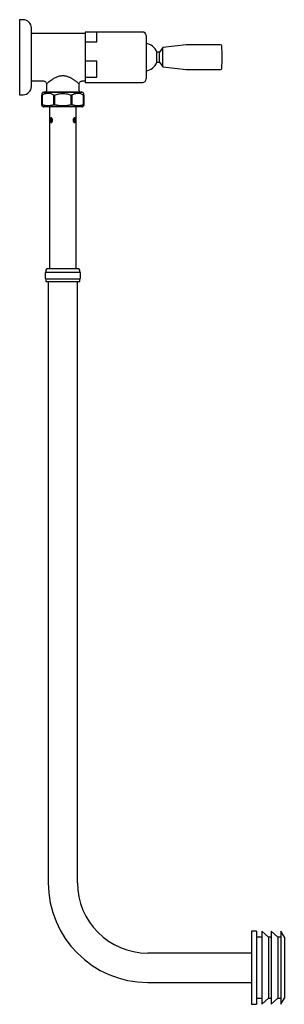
# Model space of a CAD drawing. Header units: millimetres. Extents: x 3938.073 to 3938.299, y 1842.742 to 1843.582.
import ezdxf

# ---------------------------------------------------------------- set-up
doc = ezdxf.new("R2010")
doc.units = ezdxf.units.MM
doc.layers.add('SANINDUSA', color=3, linetype='Continuous')

msp = doc.modelspace()

# ---------------------------------------------------------------- linework, layer by layer
at = {"layer": 'SANINDUSA'}
for p, q in [((3938.0757, 1843.58236), (3938.0727, 1843.58236)), ((3938.0727, 1843.58236), (3938.0727, 1843.51836)), ((3938.12871, 1843.57061), (3938.0832, 1843.57061)), ((3938.17771, 1843.57186), (3938.12871, 1843.57186)), ((3938.12871, 1843.57186), (3938.12871, 1843.5716)), ((3938.13871, 1843.5716), (3938.12871, 1843.5716)), ((3938.12871, 1843.5716), (3938.12871, 1843.56928)), ((3938.12871, 1843.56928), (3938.12871, 1843.56572)), ((3938.13871, 1843.5634), (3938.13871, 1843.5716)), ((3938.18071, 1843.56886), (3938.18071, 1843.53186)), ((3938.12871, 1843.56572), (3938.12871, 1843.5634)), ((3938.12871, 1843.5634), (3938.12871, 1843.54703)), ((3938.12871, 1843.5634), (3938.13871, 1843.5634)), ((3938.19501, 1843.55861), (3938.19201, 1843.55466)), ((3938.21501, 1843.56086), (3938.19501, 1843.55861)), ((3938.19501, 1843.54614), (3938.19501, 1843.55861)), ((3938.24429, 1843.56086), (3938.21501, 1843.56086)), ((3938.0827, 1843.52536), (3938.0827, 1843.55036)), ((3938.19201, 1843.55466), (3938.18991, 1843.55466)), ((3938.18991, 1843.54816), (3938.18991, 1843.55466)), ((3938.19201, 1843.54816), (3938.19201, 1843.55466)), ((3938.13871, 1843.54703), (3938.12871, 1843.54703)), ((3938.12871, 1843.54703), (3938.12871, 1843.54313)), ((3938.12871, 1843.54313), (3938.12871, 1843.53717)), ((3938.13871, 1843.53326), (3938.13871, 1843.54703)), ((3938.18991, 1843.54606), (3938.18991, 1843.54816)), ((3938.18991, 1843.54606), (3938.19201, 1843.54606)), ((3938.19201, 1843.54606), (3938.19201, 1843.54816)), ((3938.19201, 1843.54606), (3938.19501, 1843.54211)), ((3938.19501, 1843.54211), (3938.19501, 1843.54614)), ((3938.19501, 1843.54211), (3938.21501, 1843.53986)), ((3938.12871, 1843.53717), (3938.12871, 1843.53326)), ((3938.12871, 1843.53326), (3938.12871, 1843.52886)), ((3938.12871, 1843.53326), (3938.13871, 1843.53326)), ((3938.21501, 1843.53986), (3938.24429, 1843.53986)), ((3938.0832, 1843.53011), (3938.09309, 1843.53011)), ((3938.09558, 1843.52762), (3938.09558, 1843.52161)), ((3938.12358, 1843.52161), (3938.12358, 1843.52761)), ((3938.12608, 1843.53011), (3938.12871, 1843.53011)), ((3938.12871, 1843.52886), (3938.17771, 1843.52886)), ((3938.0727, 1843.51836), (3938.0757, 1843.51836)), ((3938.09216, 1843.52007), (3938.09158, 1843.51942)), ((3938.09158, 1843.50993), (3938.09158, 1843.51805)), ((3938.09173, 1843.51811), (3938.09163, 1843.51811)), ((3938.0918, 1843.51805), (3938.0918, 1843.50993)), ((3938.12689, 1843.52011), (3938.09227, 1843.52011)), ((3938.1252, 1843.52061), (3938.09396, 1843.52061)), ((3938.1019, 1843.50993), (3938.1019, 1843.51805)), ((3938.10228, 1843.51811), (3938.10205, 1843.51811)), ((3938.10244, 1843.51805), (3938.10244, 1843.50993)), ((3938.11672, 1843.50993), (3938.11672, 1843.51805)), ((3938.11711, 1843.51811), (3938.11688, 1843.51811)), ((3938.11726, 1843.51805), (3938.11726, 1843.50993)), ((3938.12758, 1843.51942), (3938.127, 1843.52007)), ((3938.12736, 1843.50993), (3938.12736, 1843.51805)), ((3938.12753, 1843.51811), (3938.12743, 1843.51811)), ((3938.12758, 1843.51805), (3938.12758, 1843.50993)), ((3938.09158, 1843.50914), (3938.09317, 1843.50813)), ((3938.09166, 1843.50984), (3938.0917, 1843.50984)), ((3938.12592, 1843.50811), (3938.09325, 1843.50811)), ((3938.09808, 1843.50811), (3938.09808, 1843.37011)), ((3938.10212, 1843.50984), (3938.10221, 1843.50984)), ((3938.11695, 1843.50984), (3938.11704, 1843.50984)), ((3938.12108, 1843.37011), (3938.12108, 1843.50811)), ((3938.12599, 1843.50813), (3938.12758, 1843.50914)), ((3938.12746, 1843.50984), (3938.1275, 1843.50984)), ((3938.09951, 1843.4982), (3938.09963, 1843.49484)), ((3938.11953, 1843.49487), (3938.11965, 1843.49819)), ((3938.09458, 1843.3664), (3938.09458, 1843.36182)), ((3938.09508, 1843.36711), (3938.09473, 1843.36676)), ((3938.09508, 1843.36861), (3938.09508, 1843.36711)), ((3938.09508, 1843.36711), (3938.12408, 1843.36711)), ((3938.09658, 1843.37011), (3938.12258, 1843.37011)), ((3938.12408, 1843.36711), (3938.12408, 1843.36861)), ((3938.12443, 1843.36676), (3938.12408, 1843.36711)), ((3938.12458, 1843.36182), (3938.12458, 1843.3664)), ((3938.09473, 1843.36146), (3938.09508, 1843.36111)), ((3938.09508, 1843.36111), (3938.09508, 1843.35911)), ((3938.12408, 1843.36111), (3938.09508, 1843.36111)), ((3938.09508, 1843.35911), (3938.12408, 1843.35911)), ((3938.09708, 1843.35911), (3938.09708, 1842.84611)), ((3938.12208, 1842.84611), (3938.12208, 1843.35911)), ((3938.12408, 1843.36111), (3938.12443, 1843.36146)), ((3938.12408, 1843.35911), (3938.12408, 1843.36111)), ((3938.27514, 1842.80482), (3938.27078, 1842.80482)), ((3938.27078, 1842.80482), (3938.27078, 1842.74273)), ((3938.27514, 1842.80482), (3938.27514, 1842.74273)), ((3938.28514, 1842.79961), (3938.2796, 1842.80482)), ((3938.2796, 1842.80482), (3938.2796, 1842.74273)), ((3938.29318, 1842.79961), (3938.28764, 1842.80482)), ((3938.28764, 1842.80482), (3938.28764, 1842.74273)), ((3938.29878, 1842.79961), (3938.29568, 1842.80482)), ((3938.29568, 1842.80482), (3938.29568, 1842.74273)), ((3938.2796, 1842.79961), (3938.27514, 1842.79961)), ((3938.28764, 1842.79961), (3938.28514, 1842.79961)), ((3938.28514, 1842.79961), (3938.28514, 1842.74788)), ((3938.29568, 1842.79961), (3938.29318, 1842.79961)), ((3938.29318, 1842.79961), (3938.29318, 1842.74788)), ((3938.29878, 1842.79961), (3938.29878, 1842.74788)), ((3938.27078, 1842.78611), (3938.18208, 1842.78611)), ((3938.18208, 1842.76111), (3938.27078, 1842.76111)), ((3938.27514, 1842.74761), (3938.2796, 1842.74761)), ((3938.2796, 1842.74241), (3938.28514, 1842.74761)), ((3938.28514, 1842.74788), (3938.28514, 1842.74761)), ((3938.28514, 1842.74761), (3938.28764, 1842.74761)), ((3938.28764, 1842.74241), (3938.29318, 1842.74761)), ((3938.29318, 1842.74788), (3938.29318, 1842.74761)), ((3938.29318, 1842.74761), (3938.29568, 1842.74761)), ((3938.29568, 1842.74241), (3938.29878, 1842.74761)), ((3938.29878, 1842.74788), (3938.29878, 1842.74761)), ((3938.27078, 1842.74273), (3938.27078, 1842.74241)), ((3938.27078, 1842.74241), (3938.27514, 1842.74241)), ((3938.27514, 1842.74273), (3938.27514, 1842.74241)), ((3938.2796, 1842.74273), (3938.2796, 1842.74241)), ((3938.28764, 1842.74273), (3938.28764, 1842.74241)), ((3938.29568, 1842.74273), (3938.29568, 1842.74241))]:
    msp.add_line(p, q, dxfattribs=at)
at = {"layer": 'SANINDUSA', "flags": 128}
msp.add_lwpolyline([(3938.09985, 1843.49854), (3938.09974, 1843.4985), (3938.0995, 1843.49818), (3938.09932, 1843.49769), (3938.09923, 1843.49706), (3938.09922, 1843.49639), (3938.09928, 1843.49576), (3938.09942, 1843.49521), (3938.09964, 1843.49482), (3938.09994, 1843.49463), (3938.10005, 1843.49461), (3938.10005, 1843.49461)], dxfattribs=at)
at = {"layer": 'SANINDUSA'}
for centre, radius, start, end in [((3938.0757, 1843.57536), 0.007, 0, 90), ((3938.0832, 1843.57011), 0.0005, 90, 180), ((3938.17771, 1843.56886), 0.003, 0, 90), ((3938.17871, 1843.55036), 0.012, 20.99788, 80.40593), ((3938.24429, 1843.55986), 0.001, 4.97712, 90), ((3938.13521, 1843.55036), 0.1105, 355.02288, 4.97712), ((3938.17871, 1843.55036), 0.012, 279.59407, 339.00212), ((3938.24429, 1843.54086), 0.001, 270, 355.02288), ((3938.0757, 1843.52536), 0.007, 270, 0), ((3938.0832, 1843.53061), 0.0005, 180, 270), ((3938.17771, 1843.53186), 0.003, 270, 0), ((3938.09227, 1843.51996), 0.00015, 90, 135), ((3938.09396, 1843.51961), 0.001, 90, 149.31685), ((3938.09458, 1843.52161), 0.001, 270, 0), ((3938.12458, 1843.52161), 0.001, 180, 270), ((3938.1252, 1843.51961), 0.001, 30.56426, 90), ((3938.12689, 1843.51996), 0.00015, 45, 90), ((3938.09325, 1843.50826), 0.00015, 240, 270), ((3938.12592, 1843.50826), 0.00015, 270, 300), ((3938.09508, 1843.3664), 0.0005, 135, 180), ((3938.09658, 1843.36861), 0.0015, 90, 180), ((3938.12258, 1843.36861), 0.0015, 0, 90), ((3938.12408, 1843.3664), 0.0005, 0, 45), ((3938.09508, 1843.36182), 0.0005, 180, 225), ((3938.12408, 1843.36182), 0.0005, 315, 0), ((3938.18208, 1842.84611), 0.085, 180, 270), ((3938.18208, 1842.84611), 0.06, 180, 270)]:
    msp.add_arc(centre, radius, start, end, dxfattribs=at)
for points, knots in [([(3938.0827, 1843.55036), (3938.0827, 1843.55699), (3938.0827, 1843.56335), (3938.0827, 1843.57273), (3938.0827, 1843.57536), (3938.0827, 1843.57536)], [0, 0, 0, 0, 0.5, 0.5, 1, 1, 1, 1]), ([(3938.09558, 1843.52762), (3938.09558, 1843.52762), (3938.09548, 1843.52754), (3938.09582, 1843.52782), (3938.09663, 1843.52849), (3938.09796, 1843.52958), (3938.0995, 1843.53073), (3938.10107, 1843.53178), (3938.10254, 1843.53266), (3938.10397, 1843.53338), (3938.10539, 1843.53396), (3938.10676, 1843.53437), (3938.10816, 1843.53464), (3938.10912, 1843.53468), (3938.10958, 1843.5347)], [0, 0, 0, 0, 0.001014, 0.123751, 0.247476, 0.372299, 0.498701, 0.588749, 0.66962, 0.752015, 0.81483, 0.877105, 0.940371, 1, 1, 1, 1]), ([(3938.10958, 1843.5347), (3938.11053, 1843.53462), (3938.11196, 1843.53451), (3938.11375, 1843.53396), (3938.11491, 1843.5335), (3938.11596, 1843.533), (3938.11686, 1843.53251), (3938.11781, 1843.53195), (3938.11866, 1843.5314), (3938.11952, 1843.53081), (3938.12034, 1843.53022), (3938.12116, 1843.52959), (3938.12187, 1843.52904), (3938.12248, 1843.52854), (3938.12296, 1843.52815), (3938.12331, 1843.52784), (3938.12354, 1843.52765), (3938.12356, 1843.52763), (3938.12358, 1843.52761)], [0, 0, 0, 0, 0.122713, 0.182721, 0.247847, 0.292514, 0.344962, 0.395767, 0.455652, 0.501283, 0.564907, 0.628416, 0.693497, 0.75454, 0.818278, 0.878722, 0.941181, 1, 1, 1, 1]), ([(3938.09309, 1843.53012), (3938.09342, 1843.53008), (3938.09407, 1843.53), (3938.09489, 1843.52942), (3938.09547, 1843.5286), (3938.09555, 1843.52795), (3938.09559, 1843.52762)], [0, 0, 0, 0, 0.249804, 0.4998832, 0.7500382, 1, 1, 1, 1]), ([(3938.12358, 1843.52761), (3938.12362, 1843.52794), (3938.12369, 1843.5286), (3938.12427, 1843.52942), (3938.1251, 1843.53), (3938.12575, 1843.53007), (3938.12608, 1843.53011)], [0, 0, 0, 0, 0.250025, 0.500006, 0.74998, 1, 1, 1, 1]), ([(3938.09158, 1843.51942), (3938.09158, 1843.51942), (3938.09158, 1843.51929), (3938.09158, 1843.51882), (3938.09158, 1843.51847), (3938.09158, 1843.51805)], [0, 0, 0, 0, 0.5, 0.5, 1, 1, 1, 1]), ([(3938.1019, 1843.51805), (3938.10148, 1843.51827), (3938.10106, 1843.51847), (3938.09987, 1843.51895), (3938.0991, 1843.51918), (3938.09783, 1843.51938), (3938.09734, 1843.51942), (3938.09661, 1843.51942), (3938.09636, 1843.51941), (3938.09572, 1843.51936), (3938.09533, 1843.5193), (3938.09432, 1843.51909), (3938.09371, 1843.5189), (3938.09267, 1843.51848), (3938.09223, 1843.51827), (3938.0918, 1843.51805)], [1.022228, 1.022228, 1.022228, 1.022228, 2.914418, 2.914418, 6.24518, 6.24518, 8.326907, 8.326907, 9.367771, 9.367771, 11.033152, 11.033152, 13.697762, 13.697762, 15.631586, 15.631586, 15.631586, 15.631586]), ([(3938.10244, 1843.51805), (3938.10358, 1843.51847), (3938.10476, 1843.51882), (3938.10715, 1843.5193), (3938.10836, 1843.51942), (3938.1108, 1843.51942), (3938.11201, 1843.51929), (3938.11441, 1843.51882), (3938.11558, 1843.51847), (3938.11672, 1843.51805)], [0, 0, 0, 0, 0.25, 0.25, 0.5, 0.5, 0.75, 0.75, 1, 1, 1, 1]), ([(3938.12736, 1843.51805), (3938.12694, 1843.51827), (3938.12652, 1843.51847), (3938.12533, 1843.51895), (3938.12456, 1843.51917), (3938.12329, 1843.51938), (3938.1228, 1843.51942), (3938.12206, 1843.51942), (3938.12182, 1843.51941), (3938.12118, 1843.51936), (3938.12079, 1843.5193), (3938.11978, 1843.51909), (3938.11916, 1843.51889), (3938.11812, 1843.51847), (3938.11769, 1843.51827), (3938.11726, 1843.51805)], [1.035294, 1.035294, 1.035294, 1.035294, 2.918988, 2.918988, 6.254974, 6.254974, 8.339965, 8.339965, 9.382461, 9.382461, 11.050454, 11.050454, 13.719243, 13.719243, 15.644636, 15.644636, 15.644636, 15.644636]), ([(3938.12758, 1843.51805), (3938.12758, 1843.51847), (3938.12758, 1843.51882), (3938.12758, 1843.5193), (3938.12758, 1843.51942), (3938.12758, 1843.51942)], [0, 0, 0, 0, 0.5, 0.5, 1, 1, 1, 1]), ([(3938.09158, 1843.50914), (3938.09158, 1843.50914), (3938.09158, 1843.50914), (3938.09158, 1843.50915), (3938.09158, 1843.50917), (3938.09158, 1843.5092), (3938.09158, 1843.50924), (3938.09158, 1843.50929), (3938.09158, 1843.50936), (3938.09158, 1843.50949), (3938.09158, 1843.50968), (3938.09158, 1843.50985), (3938.09158, 1843.50993)], [0, 0, 0, 0, 0.070676, 0.141576, 0.212719, 0.284124, 0.355809, 0.427794, 0.500097, 0.662931, 0.829506, 1, 1, 1, 1]), ([(3938.09166, 1843.50984), (3938.09165, 1843.50984), (3938.09164, 1843.50984), (3938.09161, 1843.50986), (3938.0916, 1843.50986), (3938.09159, 1843.50988)], [0, 0, 0, 0, 0.5, 0.5, 1, 1, 1, 1]), ([(3938.09177, 1843.50988), (3938.09176, 1843.50986), (3938.09175, 1843.50986), (3938.09172, 1843.50984), (3938.09171, 1843.50984), (3938.0917, 1843.50984)], [0, 0, 0, 0, 0.5, 0.5, 1, 1, 1, 1]), ([(3938.0918, 1843.50993), (3938.09195, 1843.50989), (3938.09223, 1843.5098), (3938.09265, 1843.50969), (3938.09307, 1843.50959), (3938.09349, 1843.50949), (3938.0939, 1843.50941), (3938.0946, 1843.50929), (3938.09558, 1843.50917), (3938.09685, 1843.50912), (3938.09812, 1843.50917), (3938.09924, 1843.50931), (3938.10022, 1843.50949), (3938.10106, 1843.50968), (3938.10162, 1843.50985), (3938.1019, 1843.50993)], [0, 0, 0, 0, 0.042892, 0.085284, 0.127188, 0.168614, 0.209573, 0.250077, 0.375841, 0.500004, 0.624142, 0.749929, 0.831345, 0.914673, 1, 1, 1, 1]), ([(3938.10212, 1843.50984), (3938.10209, 1843.50984), (3938.10206, 1843.50984), (3938.102, 1843.50986), (3938.10197, 1843.50986), (3938.10195, 1843.50988)], [0, 0, 0, 0, 0.5, 0.5, 1, 1, 1, 1]), ([(3938.10221, 1843.50984), (3938.10224, 1843.50984), (3938.10227, 1843.50984), (3938.10233, 1843.50986), (3938.10236, 1843.50986), (3938.10238, 1843.50988)], [0, 0, 0, 0, 0.5, 0.5, 1, 1, 1, 1]), ([(3938.10244, 1843.50993), (3938.10264, 1843.50989), (3938.10304, 1843.5098), (3938.10364, 1843.50969), (3938.10424, 1843.50959), (3938.10483, 1843.50949), (3938.10541, 1843.50941), (3938.1064, 1843.50929), (3938.10779, 1843.50917), (3938.10958, 1843.50912), (3938.11138, 1843.50917), (3938.11296, 1843.50931), (3938.11434, 1843.50949), (3938.11553, 1843.50968), (3938.11632, 1843.50985), (3938.11672, 1843.50993)], [0, 0, 0, 0, 0.0429682, 0.0853979, 0.1272996, 0.1686843, 0.2095632, 0.2499482, 0.3760531, 0.5000035, 0.6241871, 0.7500349, 0.8314562, 0.9147484, 1, 1, 1, 1]), ([(3938.11695, 1843.50984), (3938.11692, 1843.50984), (3938.11689, 1843.50984), (3938.11683, 1843.50986), (3938.1168, 1843.50986), (3938.11678, 1843.50988)], [0, 0, 0, 0, 0.5, 0.5, 1, 1, 1, 1]), ([(3938.11704, 1843.50984), (3938.11707, 1843.50984), (3938.1171, 1843.50984), (3938.11716, 1843.50986), (3938.11719, 1843.50986), (3938.11721, 1843.50988)], [0, 0, 0, 0, 0.5, 0.5, 1, 1, 1, 1]), ([(3938.11726, 1843.50993), (3938.1174, 1843.50989), (3938.11769, 1843.5098), (3938.11811, 1843.50969), (3938.11853, 1843.50959), (3938.11895, 1843.50949), (3938.11936, 1843.50941), (3938.12006, 1843.50929), (3938.12104, 1843.50917), (3938.12231, 1843.50912), (3938.12358, 1843.50917), (3938.1247, 1843.50931), (3938.12568, 1843.50949), (3938.12651, 1843.50968), (3938.12707, 1843.50985), (3938.12736, 1843.50993)], [0, 0, 0, 0, 0.042891, 0.085283, 0.127187, 0.168613, 0.209572, 0.250076, 0.37584, 0.500004, 0.624142, 0.749929, 0.831345, 0.914673, 1, 1, 1, 1]), ([(3938.12746, 1843.50984), (3938.12745, 1843.50984), (3938.12744, 1843.50984), (3938.12741, 1843.50986), (3938.1274, 1843.50986), (3938.12739, 1843.50988)], [0, 0, 0, 0, 0.5, 0.5, 1, 1, 1, 1]), ([(3938.1275, 1843.50984), (3938.12751, 1843.50984), (3938.12752, 1843.50984), (3938.12755, 1843.50986), (3938.12756, 1843.50986), (3938.12757, 1843.50988)], [0, 0, 0, 0, 0.5, 0.5, 1, 1, 1, 1]), ([(3938.12758, 1843.50993), (3938.12758, 1843.50989), (3938.12758, 1843.5098), (3938.12758, 1843.50969), (3938.12758, 1843.50959), (3938.12758, 1843.50949), (3938.12758, 1843.50941), (3938.12758, 1843.50933), (3938.12758, 1843.50925), (3938.12758, 1843.50918), (3938.12758, 1843.50914), (3938.12758, 1843.50914), (3938.12758, 1843.50914)], [0, 0, 0, 0, 0.085932, 0.170787, 0.254585, 0.337349, 0.419102, 0.499865, 0.626558, 0.752078, 0.876525, 1, 1, 1, 1]), ([(3938.09962, 1843.49461), (3938.09955, 1843.49461), (3938.09949, 1843.49462), (3938.09937, 1843.49467), (3938.09931, 1843.49471), (3938.09921, 1843.49481), (3938.09916, 1843.49487), (3938.09907, 1843.49502), (3938.09903, 1843.4951), (3938.09892, 1843.49538), (3938.09886, 1843.4956), (3938.09879, 1843.49608), (3938.09877, 1843.49635), (3938.09877, 1843.49674), (3938.09878, 1843.49687), (3938.0988, 1843.49713), (3938.09881, 1843.49725), (3938.09884, 1843.4975), (3938.09887, 1843.49761), (3938.09892, 1843.49783), (3938.09895, 1843.49793), (3938.09903, 1843.49812), (3938.09907, 1843.4982), (3938.09916, 1843.49834), (3938.09921, 1843.49841), (3938.09931, 1843.49851), (3938.09937, 1843.49855), (3938.09949, 1843.4986), (3938.09955, 1843.49861), (3938.09969, 1843.49861), (3938.09975, 1843.4986), (3938.09989, 1843.49855), (3938.09996, 1843.49851), (3938.10009, 1843.49841), (3938.10016, 1843.49835), (3938.10029, 1843.4982), (3938.10035, 1843.49812), (3938.10052, 1843.49784), (3938.10061, 1843.49762), (3938.10074, 1843.49714), (3938.10077, 1843.49688), (3938.10077, 1843.49648), (3938.10076, 1843.49635), (3938.10073, 1843.49609), (3938.10071, 1843.49597), (3938.10064, 1843.49572), (3938.1006, 1843.49561), (3938.10051, 1843.49539), (3938.10046, 1843.49529), (3938.10029, 1843.49501), (3938.10016, 1843.49486), (3938.09989, 1843.49466), (3938.09975, 1843.49461), (3938.09962, 1843.49461)], [0, 0, 0, 0, 0.03125, 0.03125, 0.0625, 0.0625, 0.09375, 0.09375, 0.125, 0.125, 0.1875, 0.1875, 0.25, 0.25, 0.28125, 0.28125, 0.3125, 0.3125, 0.34375, 0.34375, 0.375, 0.375, 0.40625, 0.40625, 0.4375, 0.4375, 0.46875, 0.46875, 0.5, 0.5, 0.53125, 0.53125, 0.5625, 0.5625, 0.59375, 0.59375, 0.625, 0.625, 0.6875, 0.6875, 0.75, 0.75, 0.78125, 0.78125, 0.8125, 0.8125, 0.84375, 0.84375, 0.875, 0.875, 0.9375, 0.9375, 1, 1, 1, 1]), ([(3938.11954, 1843.49461), (3938.11947, 1843.49461), (3938.11941, 1843.49462), (3938.11927, 1843.49467), (3938.1192, 1843.49471), (3938.11907, 1843.49481), (3938.119, 1843.49487), (3938.11887, 1843.49502), (3938.11881, 1843.4951), (3938.11865, 1843.49538), (3938.11855, 1843.4956), (3938.11842, 1843.49608), (3938.11839, 1843.49635), (3938.11839, 1843.49674), (3938.1184, 1843.49687), (3938.11843, 1843.49713), (3938.11845, 1843.49725), (3938.11852, 1843.4975), (3938.11856, 1843.49761), (3938.11865, 1843.49783), (3938.1187, 1843.49793), (3938.11881, 1843.49812), (3938.11887, 1843.4982), (3938.119, 1843.49834), (3938.11907, 1843.49841), (3938.1192, 1843.49851), (3938.11927, 1843.49855), (3938.1194, 1843.4986), (3938.11947, 1843.49861), (3938.11961, 1843.49861), (3938.11967, 1843.4986), (3938.11979, 1843.49855), (3938.11985, 1843.49851), (3938.11995, 1843.49841), (3938.12, 1843.49835), (3938.12009, 1843.4982), (3938.12013, 1843.49812), (3938.12024, 1843.49784), (3938.1203, 1843.49762), (3938.12037, 1843.49714), (3938.12039, 1843.49688), (3938.12039, 1843.49648), (3938.12038, 1843.49635), (3938.12037, 1843.49609), (3938.12035, 1843.49597), (3938.12032, 1843.49572), (3938.12029, 1843.49561), (3938.12024, 1843.49539), (3938.12021, 1843.49529), (3938.1201, 1843.49501), (3938.12001, 1843.49486), (3938.1198, 1843.49466), (3938.11967, 1843.49461), (3938.11954, 1843.49461)], [0, 0, 0, 0, 0.03125, 0.03125, 0.0625, 0.0625, 0.09375, 0.09375, 0.125, 0.125, 0.1875, 0.1875, 0.25, 0.25, 0.28125, 0.28125, 0.3125, 0.3125, 0.34375, 0.34375, 0.375, 0.375, 0.40625, 0.40625, 0.4375, 0.4375, 0.46875, 0.46875, 0.5, 0.5, 0.53125, 0.53125, 0.5625, 0.5625, 0.59375, 0.59375, 0.625, 0.625, 0.6875, 0.6875, 0.75, 0.75, 0.78125, 0.78125, 0.8125, 0.8125, 0.84375, 0.84375, 0.875, 0.875, 0.9375, 0.9375, 1, 1, 1, 1]), ([(3938.11931, 1843.49468), (3938.11935, 1843.49469), (3938.11949, 1843.49473), (3938.11968, 1843.49502), (3938.11985, 1843.49551), (3938.11994, 1843.49608), (3938.11994, 1843.49646), (3938.11995, 1843.49661)], [0, 0, 0, 0, 0.08367, 0.330543, 0.579904, 0.831078, 1, 1, 1, 1]), ([(3938.11995, 1843.49661), (3938.11994, 1843.49683), (3938.11993, 1843.49728), (3938.1198, 1843.49787), (3938.11964, 1843.49829), (3938.11948, 1843.49842), (3938.11942, 1843.49847)], [0, 0, 0, 0, 0.272403, 0.544696, 0.819835, 1, 1, 1, 1])]:
    msp.add_open_spline(points, degree=3, knots=knots, dxfattribs=at)
for points in [[(3938.09159, 1843.51809), (3938.09158, 1843.51807), (3938.09158, 1843.51806), (3938.09158, 1843.51805)], [(3938.09163, 1843.51811), (3938.09162, 1843.51811), (3938.0916, 1843.51811), (3938.09159, 1843.51809)], [(3938.09177, 1843.51809), (3938.09176, 1843.51811), (3938.09174, 1843.51811), (3938.09173, 1843.51811)], [(3938.0918, 1843.51805), (3938.09179, 1843.51806), (3938.09178, 1843.51807), (3938.09177, 1843.51809)], [(3938.10195, 1843.51809), (3938.10193, 1843.51807), (3938.10191, 1843.51806), (3938.1019, 1843.51805)], [(3938.10205, 1843.51811), (3938.10201, 1843.51811), (3938.10198, 1843.51811), (3938.10195, 1843.51809)], [(3938.10238, 1843.51809), (3938.10235, 1843.51811), (3938.10232, 1843.51811), (3938.10228, 1843.51811)], [(3938.10244, 1843.51805), (3938.10242, 1843.51806), (3938.1024, 1843.51807), (3938.10238, 1843.51809)], [(3938.11678, 1843.51809), (3938.11676, 1843.51807), (3938.11674, 1843.51806), (3938.11672, 1843.51805)], [(3938.11688, 1843.51811), (3938.11684, 1843.51811), (3938.11681, 1843.51811), (3938.11678, 1843.51809)], [(3938.11721, 1843.51809), (3938.11718, 1843.51811), (3938.11715, 1843.51811), (3938.11711, 1843.51811)], [(3938.11726, 1843.51805), (3938.11725, 1843.51806), (3938.11723, 1843.51807), (3938.11721, 1843.51809)], [(3938.12739, 1843.51809), (3938.12738, 1843.51807), (3938.12737, 1843.51806), (3938.12736, 1843.51805)], [(3938.12743, 1843.51811), (3938.12742, 1843.51811), (3938.1274, 1843.51811), (3938.12739, 1843.51809)], [(3938.12757, 1843.51809), (3938.12756, 1843.51811), (3938.12754, 1843.51811), (3938.12753, 1843.51811)], [(3938.12758, 1843.51805), (3938.12758, 1843.51806), (3938.12758, 1843.51807), (3938.12757, 1843.51809)], [(3938.09158, 1843.50993), (3938.09158, 1843.50991), (3938.09158, 1843.5099), (3938.09159, 1843.50988)], [(3938.0918, 1843.50993), (3938.09179, 1843.50991), (3938.09178, 1843.5099), (3938.09177, 1843.50988)], [(3938.1019, 1843.50993), (3938.10191, 1843.50991), (3938.10193, 1843.5099), (3938.10195, 1843.50988)], [(3938.10244, 1843.50993), (3938.10242, 1843.50991), (3938.1024, 1843.5099), (3938.10238, 1843.50988)], [(3938.11672, 1843.50993), (3938.11674, 1843.50991), (3938.11676, 1843.5099), (3938.11678, 1843.50988)], [(3938.11726, 1843.50993), (3938.11725, 1843.50991), (3938.11723, 1843.5099), (3938.11721, 1843.50988)], [(3938.12736, 1843.50993), (3938.12737, 1843.50991), (3938.12738, 1843.5099), (3938.12739, 1843.50988)], [(3938.12758, 1843.50993), (3938.12758, 1843.50991), (3938.12758, 1843.5099), (3938.12757, 1843.50988)]]:
    msp.add_open_spline(points, degree=3, dxfattribs=at)

doc.saveas('drawing.dxf')
